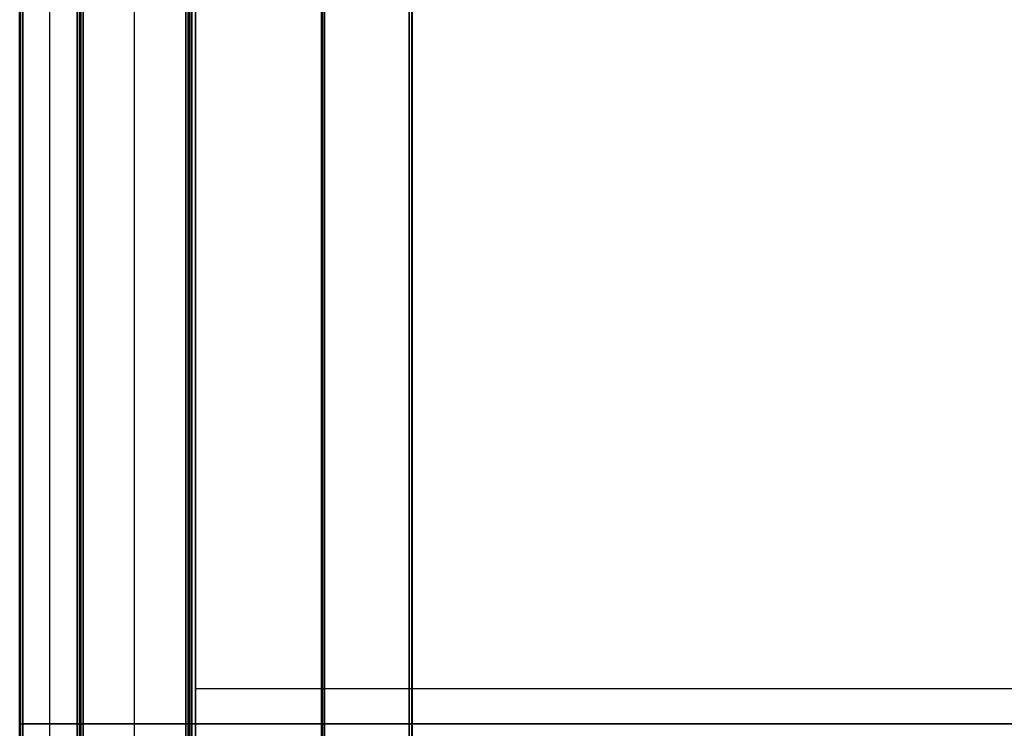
# Model space of a CAD drawing. Header units: millimetres. Extents: x 7375 to 8710, y 0 to 470.
# Tile 2 of 15: x 7375 to 7538, y 234 to 352. Entities that reach past the tile are written whole.
import ezdxf

# ---------------------------------------------------------------- set-up
doc = ezdxf.new("R2010")
doc.units = ezdxf.units.MM
doc.layers.add('ripiani', color=18, linetype='Continuous', true_color=0x4c0000)
doc.layers.add('struttura', color=18, linetype='Continuous', true_color=0x4c0000)

msp = doc.modelspace()

# ---------------------------------------------------------------- linework, layer by layer
at = {"layer": 'ripiani'}
for p, q in [((7403.89, 450.86, 443.5), (7403.89, 30.86, 443.5)), ((7403.89, 240.86, 439.5), (7403.89, 240.86, 447.5)), ((7403.89, 240.86, 439.5), (8031.48, 240.86, 439.5)), ((7403.89, 240.86, 447.5), (8031.48, 240.86, 447.5))]:
    msp.add_line(p, q, dxfattribs=at)
for points in [[(7403.89, 450.86, 439.5), (7403.89, 240.86, 439.5), (7403.89, 30.86, 439.5)], [(7403.89, 30.86, 447.5), (7403.89, 240.86, 447.5), (7403.89, 450.86, 447.5)]]:
    msp.add_open_spline(points, degree=2, dxfattribs=at)
at = {"layer": 'struttura'}
for p, q in [((7374.65, 469.5, 410), (7374.65, 0.5, 410)), ((7374.65, 469.5, 745), (7374.65, 0.5, 745)), ((7374.65, 469.5, 75), (7374.65, 0.5, 75)), ((7379.68, 0.5, 740), (7379.68, 469.5, 740)), ((7379.68, 0.5, 80), (7379.68, 469.5, 80)), ((7384.7, 0.5, 410), (7384.7, 469.5, 410)), ((7384.7, 451.5, 401), (7384.7, 15.5, 401)), ((7384.7, 451.5, 731), (7384.7, 15.5, 731)), ((7393.73, 15.5, 722), (7393.73, 451.5, 722)), ((7393.73, 15.5, 80), (7393.73, 451.5, 80)), ((7402.77, 15.5, 401), (7402.77, 451.5, 401)), ((7402.77, 451.5, 89), (7402.77, 15.5, 89)), ((7424.86, 419.5, 40), (7424.86, 50.5, 40)), ((7439.92, 65.5, 40), (7439.92, 404.5, 40)), ((7374.65, 235, 80.5), (7374.65, 235, 739.5)), ((7374.65, 235, 740.5), (7374.65, 235, 749.5)), ((7374.65, 235, 70.5), (7374.65, 235, 79.5)), ((7375.16, 235, 740), (7384.19, 235, 740)), ((7384.19, 235, 80), (7375.16, 235, 80)), ((7375.16, 235, 750), (8042.15, 235, 750)), ((8042.15, 235, 740), (7375.16, 235, 740)), ((7375.16, 235, 80), (8042.15, 235, 80)), ((8042.15, 235, 70), (7375.16, 235, 70)), ((7384.7, 235, 80.5), (7384.7, 235, 739.5)), ((7424.86, 235, 10.5), (7424.86, 235, 69.5)), ((7439.42, 235, 10), (7425.36, 235, 10)), ((7425.36, 235, 70), (7439.42, 235, 70)), ((7439.92, 235, 10.5), (7439.92, 235, 69.5))]:
    msp.add_line(p, q, dxfattribs=at)
for points in [[(7374.65, 0.5, 739.5), (7374.65, 235, 739.5), (7374.65, 469.5, 739.5)], [(7374.65, 469.5, 80.5), (7374.65, 235, 80.5), (7374.65, 0.5, 80.5)], [(7374.65, 0.5, 749.5), (7374.65, 235, 749.5), (7374.65, 469.5, 749.5)], [(7374.65, 469.5, 740.5), (7374.65, 235, 740.5), (7374.65, 0.5, 740.5)], [(7374.65, 0.5, 79.5), (7374.65, 235, 79.5), (7374.65, 469.5, 79.5)], [(7374.65, 469.5, 70.5), (7374.65, 235, 70.5), (7374.65, 0.5, 70.5)], [(7374.8, 469.5, 739.85), (7374.8, 235, 739.85), (7374.8, 0.5, 739.85)], [(7374.8, 0.5, 80.15), (7374.8, 235, 80.15), (7374.8, 469.5, 80.15)], [(7374.8, 469.5, 749.85), (7374.8, 235, 749.85), (7374.8, 0.5, 749.85)], [(7374.8, 0.5, 740.15), (7374.8, 235, 740.15), (7374.8, 469.5, 740.15)], [(7374.8, 469.5, 79.85), (7374.8, 235, 79.85), (7374.8, 0.5, 79.85)], [(7374.8, 0.5, 70.15), (7374.8, 235, 70.15), (7374.8, 469.5, 70.15)], [(7375.16, 469.5, 740), (7375.16, 235, 740), (7375.16, 0.5, 740)], [(7375.16, 0.5, 80), (7375.16, 235, 80), (7375.16, 469.5, 80)], [(7375.16, 0.5, 750), (7375.16, 235, 750), (7375.16, 469.5, 750)], [(7375.16, 469.5, 740), (7375.16, 235, 740), (7375.16, 0.5, 740)], [(7375.16, 0.5, 80), (7375.16, 235, 80), (7375.16, 469.5, 80)], [(7375.16, 469.5, 70), (7375.16, 235, 70), (7375.16, 0.5, 70)], [(7384.19, 0.5, 740), (7384.19, 235, 740), (7384.19, 469.5, 740)], [(7384.19, 469.5, 80), (7384.19, 235, 80), (7384.19, 0.5, 80)], [(7384.55, 469.5, 739.85), (7384.55, 235, 739.85), (7384.55, 0.5, 739.85)], [(7384.55, 469.5, 80.15), (7384.55, 235, 80.15), (7384.55, 0.5, 80.15)], [(7384.7, 0.5, 80.5), (7384.7, 235, 80.5), (7384.7, 469.5, 80.5)], [(7384.7, 469.5, 739.5), (7384.7, 235, 739.5), (7384.7, 0.5, 739.5)], [(7384.7, 15.5, 721.5), (7384.7, 233.5, 721.5), (7384.7, 451.5, 721.5)], [(7384.7, 451.5, 80.5), (7384.7, 233.5, 80.5), (7384.7, 15.5, 80.5)], [(7384.7, 15.5, 739.5), (7384.7, 233.5, 739.5), (7384.7, 451.5, 739.5)], [(7384.7, 451.5, 722.5), (7384.7, 233.5, 722.5), (7384.7, 15.5, 722.5)], [(7384.84, 451.5, 721.85), (7384.84, 233.5, 721.85), (7384.84, 15.5, 721.85)], [(7384.84, 15.5, 80.15), (7384.84, 233.5, 80.15), (7384.84, 451.5, 80.15)], [(7384.84, 451.5, 739.85), (7384.84, 233.5, 739.85), (7384.84, 15.5, 739.85)], [(7384.84, 15.5, 722.15), (7384.84, 233.5, 722.15), (7384.84, 451.5, 722.15)], [(7385.2, 451.5, 722), (7385.2, 233.5, 722), (7385.2, 15.5, 722)], [(7385.2, 15.5, 80), (7385.2, 233.5, 80), (7385.2, 451.5, 80)], [(7385.2, 15.5, 740), (7385.2, 233.5, 740), (7385.2, 451.5, 740)], [(7385.2, 451.5, 722), (7385.2, 233.5, 722), (7385.2, 15.5, 722)], [(7402.27, 15.5, 722), (7402.27, 233.5, 722), (7402.27, 451.5, 722)], [(7402.27, 451.5, 80), (7402.27, 233.5, 80), (7402.27, 15.5, 80)], [(7402.62, 451.5, 721.85), (7402.62, 233.5, 721.85), (7402.62, 15.5, 721.85)], [(7402.62, 451.5, 80.15), (7402.62, 233.5, 80.15), (7402.62, 15.5, 80.15)], [(7402.77, 15.5, 80.5), (7402.77, 233.5, 80.5), (7402.77, 451.5, 80.5)], [(7402.77, 451.5, 721.5), (7402.77, 233.5, 721.5), (7402.77, 15.5, 721.5)], [(7402.77, 451.5, 80.5), (7402.77, 233.5, 80.5), (7402.77, 15.5, 80.5)], [(7402.77, 15.5, 97.5), (7402.77, 233.5, 97.5), (7402.77, 451.5, 97.5)], [(7402.92, 15.5, 97.85), (7402.92, 233.5, 97.85), (7402.92, 451.5, 97.85)], [(7402.92, 451.5, 80.15), (7402.92, 233.5, 80.15), (7402.92, 15.5, 80.15)], [(7403.27, 15.5, 98), (7403.27, 233.5, 98), (7403.27, 451.5, 98)], [(7403.27, 451.5, 80), (7403.27, 233.5, 80), (7403.27, 15.5, 80)], [(7424.86, 419.5, 10.5), (7424.86, 235, 10.5), (7424.86, 50.5, 10.5)], [(7424.86, 50.5, 69.5), (7424.86, 235, 69.5), (7424.86, 419.5, 69.5)], [(7425.01, 419.5, 10.15), (7425.01, 235, 10.15), (7425.01, 50.5, 10.15)], [(7425.01, 419.5, 69.85), (7425.01, 235, 69.85), (7425.01, 50.5, 69.85)], [(7425.36, 419.5, 10), (7425.36, 235, 10), (7425.36, 50.5, 10)], [(7425.36, 50.5, 70), (7425.36, 235, 70), (7425.36, 419.5, 70)], [(7439.42, 65.5, 10), (7439.42, 235, 10), (7439.42, 404.5, 10)], [(7439.42, 404.5, 70), (7439.42, 235, 70), (7439.42, 65.5, 70)], [(7439.78, 404.5, 10.15), (7439.78, 235, 10.15), (7439.78, 65.5, 10.15)], [(7439.78, 404.5, 69.85), (7439.78, 235, 69.85), (7439.78, 65.5, 69.85)], [(7439.92, 65.5, 10.5), (7439.92, 235, 10.5), (7439.92, 404.5, 10.5)], [(7439.92, 404.5, 69.5), (7439.92, 235, 69.5), (7439.92, 65.5, 69.5)]]:
    msp.add_open_spline(points, degree=2, dxfattribs=at)
at = {"layer": 'struttura', "extrusion": (-1.2454e-12, 1, 9.66338e-13)}
msp.add_rational_spline([(7374.65, 235, 739.5), (7374.65, 235, 740), (7375.16, 235, 740)], [1, 0.707106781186, 1], degree=2, dxfattribs=at)
at = {"layer": 'struttura', "extrusion": (2.37759e-12, -1, 2.44427e-12)}
msp.add_rational_spline([(7374.65, 235, 80.5), (7374.65, 235, 80), (7375.16, 235, 80)], [1, 0.707106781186, 1], degree=2, dxfattribs=at)
at = {"layer": 'struttura', "extrusion": (-5.50242e-11, -1, 5.54792e-11)}
msp.add_rational_spline([(7374.65, 235, 749.5), (7374.65, 235, 750), (7375.16, 235, 750)], [1, 0.707106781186, 1], degree=2, dxfattribs=at)
at = {"layer": 'struttura', "extrusion": (5.5477e-11, -1, 5.54792e-11)}
msp.add_rational_spline([(7374.65, 235, 740.5), (7374.65, 235, 740), (7375.16, 235, 740)], [1, 0.707106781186, 1], degree=2, dxfattribs=at)
at = {"layer": 'struttura', "extrusion": (5.66092e-14, 1, 1.02972e-25)}
msp.add_rational_spline([(7374.65, 235, 79.5), (7374.65, 235, 80), (7375.16, 235, 80)], [1, 0.707106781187, 1], degree=2, dxfattribs=at)
at = {"layer": 'struttura', "extrusion": (-5.50242e-11, 1, -5.57066e-11)}
msp.add_rational_spline([(7374.65, 235, 70.5), (7374.65, 235, 70), (7375.16, 235, 70)], [1, 0.707106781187, 1], degree=2, dxfattribs=at)
at = {"layer": 'struttura', "extrusion": (-8.49138e-13, 1, -1.02318e-12)}
msp.add_rational_spline([(7384.19, 235, 740), (7384.7, 235, 740), (7384.7, 235, 739.5)], [1, 0.707106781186, 1], degree=2, dxfattribs=at)
at = {"layer": 'struttura', "extrusion": (5.21371e-11, 1, -5.25802e-11)}
msp.add_rational_spline([(7384.7, 235, 80.5), (7384.7, 235, 80), (7384.19, 235, 80)], [1, 0.707106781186, 1], degree=2, dxfattribs=at)
at = {"layer": 'struttura', "extrusion": (8.28193e-11, -1, 8.28209e-11)}
msp.add_rational_spline([(7425.36, 235, 10), (7424.86, 235, 10), (7424.86, 235, 10.5)], [1, 0.707106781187, 1], degree=2, dxfattribs=at)
at = {"layer": 'struttura', "extrusion": (-8.54799e-11, -1, 8.54925e-11)}
msp.add_rational_spline([(7425.36, 235, 70), (7424.86, 235, 70), (7424.86, 235, 69.5)], [1, 0.707106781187, 1], degree=2, dxfattribs=at)
at = {"layer": 'struttura', "extrusion": (1.1886e-25, 1, 1.7053e-13)}
msp.add_rational_spline([(7439.42, 235, 10), (7439.92, 235, 10), (7439.92, 235, 10.5)], [1, 0.707106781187, 1], degree=2, dxfattribs=at)
at = {"layer": 'struttura', "extrusion": (-1.1537e-10, 1, -1.15961e-10)}
msp.add_rational_spline([(7439.42, 235, 70), (7439.92, 235, 70), (7439.92, 235, 69.5)], [1, 0.707106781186, 1], degree=2, dxfattribs=at)

doc.saveas('drawing.dxf')
